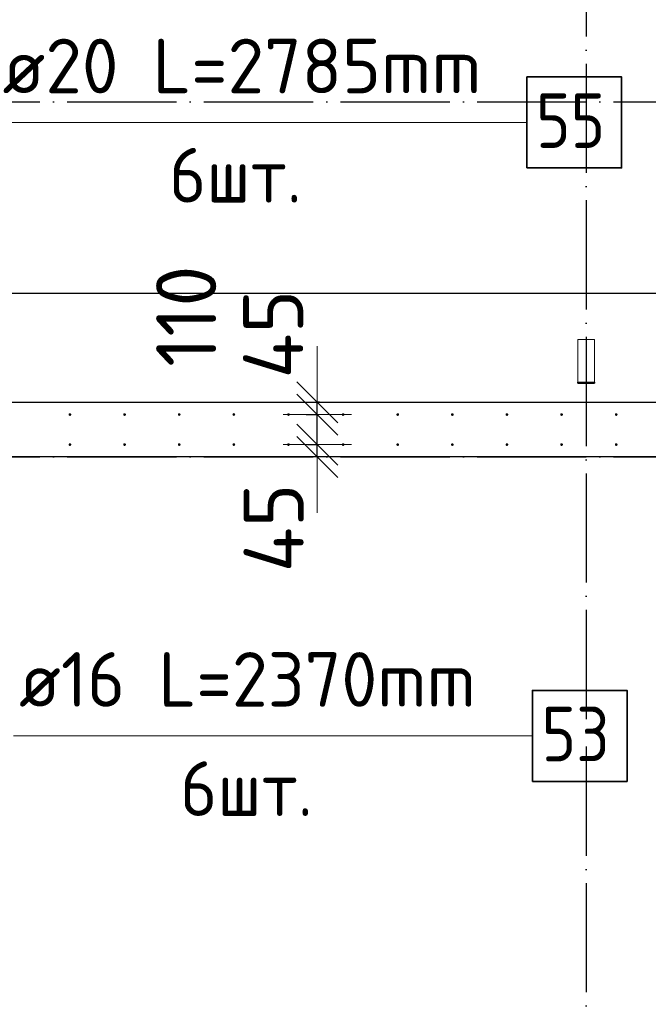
# Model space of a CAD drawing. Header units: millimetres. Extents: x 123094 to 184385, y 26948 to 48500.
# Tile 24 of 108: x 126526 to 128828, y 41895 to 45501. Entities that reach past the tile are written whole.
import ezdxf

# ---------------------------------------------------------------- set-up
doc = ezdxf.new("R2010")
doc.units = ezdxf.units.MM
doc.header["$PDMODE"] = 65
for name, pattern in [('______11', [500, 400, -50, 0, -50]), ('______2', [270, 200, -70]), ('______5', [1100, 800, -100, 100, -100])]:
    doc.linetypes.add(name, pattern=pattern)
for name, color, linetype, lineweight in [('Арм.стержн. Выпуски', 180, 'Continuous', 35), ('Размерная линия_ общее', 7, 'Continuous', 13), ('Стальная конструкция_ общее', 7, 'Continuous', 25), ('Стена_ общее', 7, 'Continuous', 35), ('Фундамент_ общее', 7, 'Continuous', 35)]:
    doc.layers.add(name, color=color, linetype=linetype, lineweight=lineweight)
doc.layers.add('Осевая линия_ общее', color=7, linetype='______5', lineweight=13, true_color=0xa0a0a0)
doc.styles.add('ISOCPEUR', font='ISOCPEUR')
doc.dimstyles.new('DIMSTYLE_3', dxfattribs={"dimtxt": 220, "dimasz": 250, "dimexe": 0, "dimexo": 0, "dimgap": 110, "dimtad": 2, "dimdec": 0, "dimrnd": 5, "dimzin": 12, "dimdsep": 46, "dimtxsty": 'ISOCPEUR', "dimblk1": 'ALL_ML_STRICH', "dimblk2": 'ALL_ML_STRICH', "dimsah": 1, "dimcen": 0, "dimclrd": 7, "dimclre": 256, "dimclrt": 7, "dimadec": 0, "dimazin": 0, "dimtfac": 1, "dimtdec": 0, "dimtix": 1, "dimtmove": 2, "dimatfit": 3, "dimfxl": 0, "dimtzin": 0, "dimlwd": 0, "dimlwe": -3, "dimarcsym": 0})
doc.dimstyles.new('DIMSTYLE_5', dxfattribs={"dimtxt": 220, "dimasz": 250, "dimexe": 0, "dimexo": 0, "dimgap": 110, "dimtad": 2, "dimdec": 0, "dimrnd": 5, "dimzin": 12, "dimdsep": 46, "dimtxsty": 'ISOCPEUR', "dimblk1": 'ALL_ML_STRICH', "dimblk2": 'ALL_ML_STRICH', "dimsah": 1, "dimcen": 0, "dimclrd": 7, "dimclre": 256, "dimclrt": 7, "dimadec": 0, "dimazin": 0, "dimtfac": 1, "dimtdec": 0, "dimtix": 1, "dimtmove": 2, "dimatfit": 3, "dimfxl": 0, "dimtvp": 1.2, "dimtzin": 0, "dimlwd": 0, "dimlwe": -3, "dimarcsym": 0})

# ---------------------------------------------------------------- blocks, each defined once
blk = doc.blocks.new('ALL_ML_STRICH')
at = {"color": 0, "linetype": 'ByBlock', "lineweight": -2}
for p, q in [((0, -0.5), (0, 0.5)), ((-0.3, -0.3), (0.3, 0.3)), ((-1, 0), (0.5, 0))]:
    blk.add_line(p, q, dxfattribs=at)
blk = doc.blocks.new('*D96')
at = {"layer": 'DEFPOINTS', "color": 7, "linetype": 'Continuous', "lineweight": 13, "transparency": 33554687}
for p in [(127560, 43945), (127615.4, 43900), (127654.7, 43900)]:
    blk.add_point(p, dxfattribs=at)
at = {"layer": 'Размерная линия_ общее', "color": 253, "linetype": 'Continuous', "lineweight": -2, "true_color": 0xa0a0a0, "transparency": 33554687}
for p, q in [((127580, 43945), (127615.4, 43945)), ((127634.7, 43900), (127615.4, 43900))]:
    blk.add_line(p, q, dxfattribs=at)
at = {"layer": 'Размерная линия_ общее', "color": 7, "linetype": 'Continuous', "lineweight": -2, "transparency": 33554687}
blk.add_line((127615.4, 43900), (127615.4, 43945), dxfattribs=at)
at = {"layer": 'Размерная линия_ общее', "color": 7, "linetype": 'Continuous', "lineweight": 13, "transparency": 33554687, "xscale": 250, "yscale": 250, "zscale": 250}
for p, rotation in [((127615.4, 43900), 270), ((127615.4, 43945), 90)]:
    blk.add_blockref('ALL_ML_STRICH', p, dxfattribs=dict(at, rotation=rotation))
at = {"layer": 'Размерная линия_ общее', "color": 7, "linetype": 'Continuous', "lineweight": 13, "transparency": 33554687, "insert": (127455.8, 43639.6), "char_height": 220, "width": 440, "attachment_point": 5, "rotation": 90, "style": 'ISOCPEUR'}
blk.add_mtext('\\A1;{45}', dxfattribs=at)
blk = doc.blocks.new('*D97')
at = {"layer": 'DEFPOINTS', "color": 7, "linetype": 'Continuous', "lineweight": 13, "transparency": 33554687}
for p in [(127555, 44055), (127560, 43945), (127615.4, 43945)]:
    blk.add_point(p, dxfattribs=at)
at = {"layer": 'Размерная линия_ общее', "color": 253, "linetype": 'Continuous', "lineweight": -2, "true_color": 0xa0a0a0, "transparency": 33554687}
for p, q in [((127575, 44055), (127615.4, 44055)), ((127580, 43945), (127615.4, 43945))]:
    blk.add_line(p, q, dxfattribs=at)
at = {"layer": 'Размерная линия_ общее', "color": 7, "linetype": 'Continuous', "lineweight": -2, "transparency": 33554687}
blk.add_line((127615.4, 43945), (127615.4, 44055), dxfattribs=at)
at = {"layer": 'Размерная линия_ общее', "color": 7, "linetype": 'Continuous', "lineweight": 13, "transparency": 33554687, "xscale": 250, "yscale": 250, "zscale": 250}
for p, rotation in [((127615.4, 43945), 270), ((127615.4, 44055), 90)]:
    blk.add_blockref('ALL_ML_STRICH', p, dxfattribs=dict(at, rotation=rotation))
at = {"layer": 'Размерная линия_ общее', "color": 7, "linetype": 'Continuous', "lineweight": 13, "transparency": 33554687, "insert": (127135.5, 44415.2), "char_height": 220, "width": 660, "attachment_point": 5, "rotation": 90, "style": 'ISOCPEUR'}
blk.add_mtext('\\A1;{110}', dxfattribs=at)
blk = doc.blocks.new('*D98')
at = {"layer": 'DEFPOINTS', "color": 7, "linetype": 'Continuous', "lineweight": 13, "transparency": 33554687}
for p in [(127643.8, 44100), (127555, 44055), (127615.4, 44055)]:
    blk.add_point(p, dxfattribs=at)
at = {"layer": 'Размерная линия_ общее', "color": 253, "linetype": 'Continuous', "lineweight": -2, "true_color": 0xa0a0a0, "transparency": 33554687}
for p, q in [((127623.8, 44100), (127615.4, 44100)), ((127575, 44055), (127615.4, 44055))]:
    blk.add_line(p, q, dxfattribs=at)
at = {"layer": 'Размерная линия_ общее', "color": 7, "linetype": 'Continuous', "lineweight": -2, "transparency": 33554687}
blk.add_line((127615.4, 44055), (127615.4, 44100), dxfattribs=at)
at = {"layer": 'Размерная линия_ общее', "color": 7, "linetype": 'Continuous', "lineweight": 13, "transparency": 33554687, "xscale": 250, "yscale": 250, "zscale": 250}
for p, rotation in [((127615.4, 44055), 270), ((127615.4, 44100), 90)]:
    blk.add_blockref('ALL_ML_STRICH', p, dxfattribs=dict(at, rotation=rotation))
at = {"layer": 'Размерная линия_ общее', "color": 7, "linetype": 'Continuous', "lineweight": 13, "transparency": 33554687, "insert": (127454.1, 44349.4), "char_height": 220, "width": 440, "attachment_point": 5, "rotation": 90, "style": 'ISOCPEUR'}
blk.add_mtext('\\A1;{45}', dxfattribs=at)
blk = doc.blocks.new('*D310')
at = {"layer": 'DEFPOINTS', "color": 7, "linetype": 'Continuous', "lineweight": 13, "transparency": 33554687}
for p in [(125510, 46497.3), (125510, 44055), (129710, 44055)]:
    blk.add_point(p, dxfattribs=at)
at = {"layer": 'Размерная линия_ общее', "color": 253, "linetype": 'Continuous', "lineweight": -2, "true_color": 0xa0a0a0, "transparency": 33554687}
for p, q in [((125510, 44075), (125510, 46497.3)), ((129710, 44075), (129710, 46497.3))]:
    blk.add_line(p, q, dxfattribs=at)
at = {"layer": 'Размерная линия_ общее', "color": 7, "linetype": 'Continuous', "lineweight": -2, "transparency": 33554687}
blk.add_line((125510, 46497.3), (129710, 46497.3), dxfattribs=at)
at = {"layer": 'Размерная линия_ общее', "color": 7, "linetype": 'Continuous', "lineweight": 13, "transparency": 33554687, "xscale": 250, "yscale": 250, "zscale": 250, "rotation": 180}
blk.add_blockref('ALL_ML_STRICH', (125510, 46497.3), dxfattribs=at)
at = {"layer": 'Размерная линия_ общее', "color": 7, "linetype": 'Continuous', "lineweight": 13, "transparency": 33554687, "xscale": 250, "yscale": 250, "zscale": 250}
blk.add_blockref('ALL_ML_STRICH', (129710, 46497.3), dxfattribs=at)
at = {"layer": 'Размерная линия_ общее', "color": 7, "linetype": 'Continuous', "lineweight": 13, "transparency": 33554687, "insert": (126785, 46767.3), "char_height": 220, "width": 11, "attachment_point": 1, "line_spacing_factor": 0.60241, "style": 'ISOCPEUR'}
blk.add_mtext('21х200=4200', dxfattribs=at)

msp = doc.modelspace()

# ---------------------------------------------------------------- hatches: boundary and pattern name
at = {"layer": 'Арм.стержн. Выпуски', "linetype": 'Continuous', "lineweight": 35, "transparency": 33554687}
for points in [[(126715, 44055), (126714.6, 44056.9), (126713.5, 44058.5), (126711.9, 44059.6), (126710, 44060), (126708.1, 44059.6), (126706.5, 44058.5), (126705.4, 44056.9), (126705, 44055), (126705.4, 44053.1), (126706.5, 44051.5), (126708.1, 44050.4), (126710, 44050), (126711.9, 44050.4), (126713.5, 44051.5), (126714.6, 44053.1)], [(126915, 44055), (126914.6, 44056.9), (126913.5, 44058.5), (126911.9, 44059.6), (126910, 44060), (126908.1, 44059.6), (126906.5, 44058.5), (126905.4, 44056.9), (126905, 44055), (126905.4, 44053.1), (126906.5, 44051.5), (126908.1, 44050.4), (126910, 44050), (126911.9, 44050.4), (126913.5, 44051.5), (126914.6, 44053.1)], [(127115, 44055), (127114.6, 44056.9), (127113.5, 44058.5), (127111.9, 44059.6), (127110, 44060), (127108.1, 44059.6), (127106.5, 44058.5), (127105.4, 44056.9), (127105, 44055), (127105.4, 44053.1), (127106.5, 44051.5), (127108.1, 44050.4), (127110, 44050), (127111.9, 44050.4), (127113.5, 44051.5), (127114.6, 44053.1)], [(127315, 44055), (127314.6, 44056.9), (127313.5, 44058.5), (127311.9, 44059.6), (127310, 44060), (127308.1, 44059.6), (127306.5, 44058.5), (127305.4, 44056.9), (127305, 44055), (127305.4, 44053.1), (127306.5, 44051.5), (127308.1, 44050.4), (127310, 44050), (127311.9, 44050.4), (127313.5, 44051.5), (127314.6, 44053.1)], [(127515, 44055), (127514.6, 44056.9), (127513.5, 44058.5), (127511.9, 44059.6), (127510, 44060), (127508.1, 44059.6), (127506.5, 44058.5), (127505.4, 44056.9), (127505, 44055), (127505.4, 44053.1), (127506.5, 44051.5), (127508.1, 44050.4), (127510, 44050), (127511.9, 44050.4), (127513.5, 44051.5), (127514.6, 44053.1)], [(127715, 44055), (127714.6, 44056.9), (127713.5, 44058.5), (127711.9, 44059.6), (127710, 44060), (127708.1, 44059.6), (127706.5, 44058.5), (127705.4, 44056.9), (127705, 44055), (127705.4, 44053.1), (127706.5, 44051.5), (127708.1, 44050.4), (127710, 44050), (127711.9, 44050.4), (127713.5, 44051.5), (127714.6, 44053.1)], [(127915, 44055), (127914.6, 44056.9), (127913.5, 44058.5), (127911.9, 44059.6), (127910, 44060), (127908.1, 44059.6), (127906.5, 44058.5), (127905.4, 44056.9), (127905, 44055), (127905.4, 44053.1), (127906.5, 44051.5), (127908.1, 44050.4), (127910, 44050), (127911.9, 44050.4), (127913.5, 44051.5), (127914.6, 44053.1)], [(128115, 44055), (128114.6, 44056.9), (128113.5, 44058.5), (128111.9, 44059.6), (128110, 44060), (128108.1, 44059.6), (128106.5, 44058.5), (128105.4, 44056.9), (128105, 44055), (128105.4, 44053.1), (128106.5, 44051.5), (128108.1, 44050.4), (128110, 44050), (128111.9, 44050.4), (128113.5, 44051.5), (128114.6, 44053.1)], [(128315, 44055), (128314.6, 44056.9), (128313.5, 44058.5), (128311.9, 44059.6), (128310, 44060), (128308.1, 44059.6), (128306.5, 44058.5), (128305.4, 44056.9), (128305, 44055), (128305.4, 44053.1), (128306.5, 44051.5), (128308.1, 44050.4), (128310, 44050), (128311.9, 44050.4), (128313.5, 44051.5), (128314.6, 44053.1)], [(128515, 44055), (128514.6, 44056.9), (128513.5, 44058.5), (128511.9, 44059.6), (128510, 44060), (128508.1, 44059.6), (128506.5, 44058.5), (128505.4, 44056.9), (128505, 44055), (128505.4, 44053.1), (128506.5, 44051.5), (128508.1, 44050.4), (128510, 44050), (128511.9, 44050.4), (128513.5, 44051.5), (128514.6, 44053.1)], [(128715, 44055), (128714.6, 44056.9), (128713.5, 44058.5), (128711.9, 44059.6), (128710, 44060), (128708.1, 44059.6), (128706.5, 44058.5), (128705.4, 44056.9), (128705, 44055), (128705.4, 44053.1), (128706.5, 44051.5), (128708.1, 44050.4), (128710, 44050), (128711.9, 44050.4), (128713.5, 44051.5), (128714.6, 44053.1)], [(126715, 43945), (126714.6, 43946.9), (126713.5, 43948.5), (126711.9, 43949.6), (126710, 43950), (126708.1, 43949.6), (126706.5, 43948.5), (126705.4, 43946.9), (126705, 43945), (126705.4, 43943.1), (126706.5, 43941.5), (126708.1, 43940.4), (126710, 43940), (126711.9, 43940.4), (126713.5, 43941.5), (126714.6, 43943.1)], [(126915, 43945), (126914.6, 43946.9), (126913.5, 43948.5), (126911.9, 43949.6), (126910, 43950), (126908.1, 43949.6), (126906.5, 43948.5), (126905.4, 43946.9), (126905, 43945), (126905.4, 43943.1), (126906.5, 43941.5), (126908.1, 43940.4), (126910, 43940), (126911.9, 43940.4), (126913.5, 43941.5), (126914.6, 43943.1)], [(127115, 43945), (127114.6, 43946.9), (127113.5, 43948.5), (127111.9, 43949.6), (127110, 43950), (127108.1, 43949.6), (127106.5, 43948.5), (127105.4, 43946.9), (127105, 43945), (127105.4, 43943.1), (127106.5, 43941.5), (127108.1, 43940.4), (127110, 43940), (127111.9, 43940.4), (127113.5, 43941.5), (127114.6, 43943.1)], [(127315, 43945), (127314.6, 43946.9), (127313.5, 43948.5), (127311.9, 43949.6), (127310, 43950), (127308.1, 43949.6), (127306.5, 43948.5), (127305.4, 43946.9), (127305, 43945), (127305.4, 43943.1), (127306.5, 43941.5), (127308.1, 43940.4), (127310, 43940), (127311.9, 43940.4), (127313.5, 43941.5), (127314.6, 43943.1)], [(127515, 43945), (127514.6, 43946.9), (127513.5, 43948.5), (127511.9, 43949.6), (127510, 43950), (127508.1, 43949.6), (127506.5, 43948.5), (127505.4, 43946.9), (127505, 43945), (127505.4, 43943.1), (127506.5, 43941.5), (127508.1, 43940.4), (127510, 43940), (127511.9, 43940.4), (127513.5, 43941.5), (127514.6, 43943.1)], [(127715, 43945), (127714.6, 43946.9), (127713.5, 43948.5), (127711.9, 43949.6), (127710, 43950), (127708.1, 43949.6), (127706.5, 43948.5), (127705.4, 43946.9), (127705, 43945), (127705.4, 43943.1), (127706.5, 43941.5), (127708.1, 43940.4), (127710, 43940), (127711.9, 43940.4), (127713.5, 43941.5), (127714.6, 43943.1)], [(127915, 43945), (127914.6, 43946.9), (127913.5, 43948.5), (127911.9, 43949.6), (127910, 43950), (127908.1, 43949.6), (127906.5, 43948.5), (127905.4, 43946.9), (127905, 43945), (127905.4, 43943.1), (127906.5, 43941.5), (127908.1, 43940.4), (127910, 43940), (127911.9, 43940.4), (127913.5, 43941.5), (127914.6, 43943.1)], [(128115, 43945), (128114.6, 43946.9), (128113.5, 43948.5), (128111.9, 43949.6), (128110, 43950), (128108.1, 43949.6), (128106.5, 43948.5), (128105.4, 43946.9), (128105, 43945), (128105.4, 43943.1), (128106.5, 43941.5), (128108.1, 43940.4), (128110, 43940), (128111.9, 43940.4), (128113.5, 43941.5), (128114.6, 43943.1)], [(128315, 43945), (128314.6, 43946.9), (128313.5, 43948.5), (128311.9, 43949.6), (128310, 43950), (128308.1, 43949.6), (128306.5, 43948.5), (128305.4, 43946.9), (128305, 43945), (128305.4, 43943.1), (128306.5, 43941.5), (128308.1, 43940.4), (128310, 43940), (128311.9, 43940.4), (128313.5, 43941.5), (128314.6, 43943.1)], [(128515, 43945), (128514.6, 43946.9), (128513.5, 43948.5), (128511.9, 43949.6), (128510, 43950), (128508.1, 43949.6), (128506.5, 43948.5), (128505.4, 43946.9), (128505, 43945), (128505.4, 43943.1), (128506.5, 43941.5), (128508.1, 43940.4), (128510, 43940), (128511.9, 43940.4), (128513.5, 43941.5), (128514.6, 43943.1)], [(128715, 43945), (128714.6, 43946.9), (128713.5, 43948.5), (128711.9, 43949.6), (128710, 43950), (128708.1, 43949.6), (128706.5, 43948.5), (128705.4, 43946.9), (128705, 43945), (128705.4, 43943.1), (128706.5, 43941.5), (128708.1, 43940.4), (128710, 43940), (128711.9, 43940.4), (128713.5, 43941.5), (128714.6, 43943.1)]]:
    msp.add_hatch(color=4, dxfattribs=at).paths.add_polyline_path(points)

# ---------------------------------------------------------------- linework, layer by layer
at = {"layer": 'Арм.стержн. Выпуски', "color": 7, "linetype": 'Continuous', "lineweight": 13, "transparency": 33554687}
for p, q in [((126443.1, 45124.6), (128383.1, 45124.6)), ((126503.4, 42878.3), (128403.4, 42878.3))]:
    msp.add_line(p, q, dxfattribs=at)
at = {"layer": 'Арм.стержн. Выпуски', "color": 7, "linetype": 'Continuous', "lineweight": 35, "transparency": 33554687}
for points in [[(128383.1, 44958), (128729.7, 44958), (128729.7, 45291.3), (128383.1, 45291.3), (128383.1, 44958)], [(128403.4, 42711.6), (128750, 42711.6), (128750, 43045), (128403.4, 43045), (128403.4, 42711.6)]]:
    msp.add_lwpolyline(points, dxfattribs=at)
at = {"layer": 'Осевая линия_ общее', "color": 253, "linetype": '______11', "lineweight": -3, "true_color": 0xa0a0a0, "transparency": 33554687}
for p, q in [((128600, 46340), (128600, 27662.1)), ((125200, 45200), (169325.4, 45200)), ((125200, 43900), (169325.4, 43900))]:
    msp.add_line(p, q, dxfattribs=at)
at = {"layer": 'Стальная конструкция_ общее', "color": 253, "linetype": '______2', "lineweight": 18, "true_color": 0xababab, "transparency": 33554687}
for p, q in [((128570, 44173.1), (128570, 44330)), ((128570, 44330), (128630, 44330)), ((128570, 44173.1), (128570, 44330)), ((128570, 44330), (128630, 44330)), ((128630, 44330), (128630, 44173.1)), ((128630, 44330), (128630, 44173.1))]:
    msp.add_line(p, q, dxfattribs=at)
at = {"layer": 'Стальная конструкция_ общее', "color": 7, "linetype": 'Continuous', "lineweight": 25, "transparency": 33554687}
for p, q in [((128570, 44170), (128570, 44173.1)), ((128570, 44173.1), (128630, 44173.1)), ((128570, 44170), (128570, 44173.1)), ((128570, 44173.1), (128630, 44173.1)), ((128570, 44170), (128630, 44170)), ((128570, 44170), (128630, 44170)), ((128630, 44173.1), (128630, 44170)), ((128630, 44173.1), (128630, 44170))]:
    msp.add_line(p, q, dxfattribs=at)
at = {"layer": 'Стена_ общее', "color": 7, "linetype": 'Continuous', "lineweight": 25, "transparency": 33554687}
for p, q in [((125200, 44100), (131790, 44100)), ((125200, 44100), (131790, 44100)), ((131790, 43900), (125400, 43900)), ((131790, 43900), (125400, 43900))]:
    msp.add_line(p, q, dxfattribs=at)
at = {"layer": 'Фундамент_ общее', "color": 7, "lineweight": 25, "transparency": 33554687}
msp.add_line((125200, 44500), (131390, 44500), dxfattribs=at)
at = {"layer": 'Фундамент_ общее', "color": 7, "linetype": 'Continuous', "lineweight": 25, "transparency": 33554687}
msp.add_line((125200, 44500), (131390, 44500), dxfattribs=at)

# ---------------------------------------------------------------- texts
at = {"layer": 'Арм.стержн. Выпуски', "color": 7, "linetype": 'Continuous', "lineweight": 25, "transparency": 33554687, "char_height": 200, "attachment_point": 7, "style": 'ISOCPEUR'}
for s, insert, width in [('\\W0.98;ø20 L=2785mm ', (126463.1, 45231.3), 1996.963), ('\\W0.87;55', (128416.4, 45031.3), 367.208), ('\\W0.94;6шт. ', (127073.1, 44831.3), 774.191), ('\\W0.96;ø16 L=2370mm ', (126523.4, 42985), 1955.018), ('\\W0.87;53', (128436.7, 42785), 367.208), ('\\W0.94;6шт. ', (127113.4, 42585), 774.191)]:
    msp.add_mtext(s, dxfattribs=dict(at, insert=insert, width=width))

# ---------------------------------------------------------------- dimensions: what is measured, and where the dimension line sits
at = {"layer": 'Размерная линия_ общее', "color": 7, "linetype": 'Continuous', "lineweight": 13, "transparency": 33554687}
dim = msp.add_linear_dim(base=(129710, 46497.3), p1=(125510, 44075), p2=(129710, 44075), text='21х200=4200', dimstyle='DIMSTYLE_3', override={"dimpost": '<>', "dimclrd": 7, "dimclre": 253, "dimclrt": 7, "dimlwd": 0, "dimlwe": 65533}, dxfattribs=at)
dim.commit()
dim.dimension.update_dxf_attribs({"geometry": '*D310', "text_midpoint": (127610, 46607.3), "dimtype": 160})
for base, p1, p2, picture, middle in [((127615.4, 44055), (127580, 43945), (127575, 44055), '*D97', (127135.5, 44415.2)), ((127615.4, 44100), (127575, 44055), (127623.8, 44100), '*D98', (127454.1, 44349.4)), ((127615.4, 43945), (127634.7, 43900), (127580, 43945), '*D96', (127455.8, 43639.6))]:
    dim = msp.add_linear_dim(base=base, p1=p1, p2=p2, angle=90, dimstyle='DIMSTYLE_5', override={"dimpost": '<>', "dimclrd": 7, "dimclre": 253, "dimclrt": 7, "dimlwd": 0, "dimlwe": 65533}, dxfattribs=at)
    dim.commit()
    dim.dimension.update_dxf_attribs({"geometry": picture, "text_midpoint": middle, "dimtype": 160})

doc.saveas('drawing.dxf')
